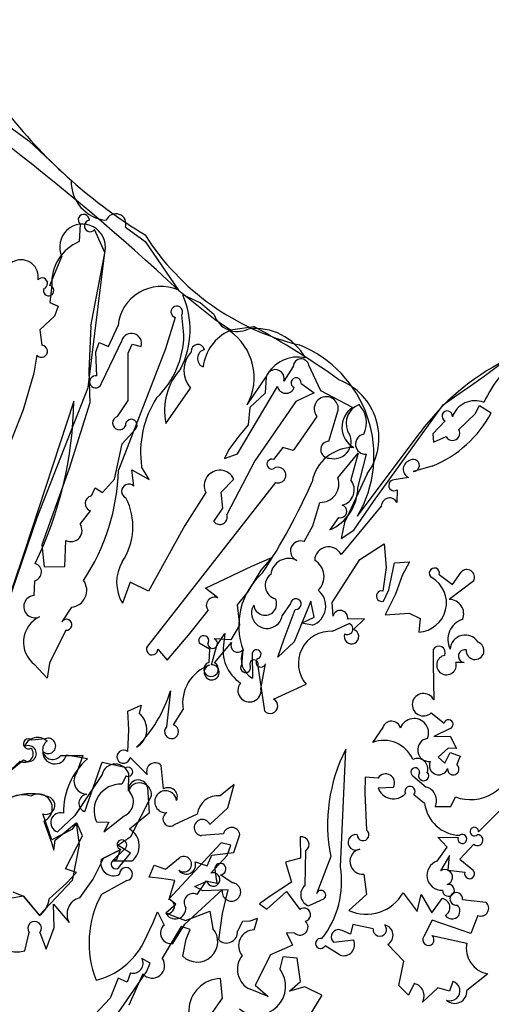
# Model space of a CAD drawing. Extents: x -1.41 to 6.2, y -5.19 to 2.16.
# Tile 11 of 15: x 2.49 to 3.03, y 0.12 to 1.25. Entities that reach past the tile are written whole.
import ezdxf

# ---------------------------------------------------------------- set-up
doc = ezdxf.new("R2010")
doc.units = 0

msp = doc.modelspace()

# ---------------------------------------------------------------- linework, layer by layer
at = {"layer": 'Default', "color": 5, "linetype": 'CONTINUOUS'}
for p, q in [((2.456259, 1.14444), (2.497351, 1.114532)), ((2.497351, 1.114532), (2.546179, 1.068672)), ((2.556633, 1.01815), (2.555384, 0.998161)), ((2.608716, 1.014681), (2.631451, 0.9983)), ((2.585081, 0.98555), (2.573194, 1.012103)), ((2.631451, 0.9983), (2.670184, 0.942175)), ((2.521653, 0.947221), (2.535255, 0.98097)), ((2.565927, 0.829558), (2.585081, 0.98555)), ((2.568964, 0.900549), (2.585197, 0.987068)), ((2.523725, 0.947895), (2.521394, 0.927828)), ((2.670184, 0.942175), (2.712498, 0.908246)), ((2.695028, 0.927298), (2.675009, 0.936558)), ((2.521394, 0.927828), (2.531204, 0.923668)), ((2.531204, 0.923668), (2.526714, 0.911994)), ((2.711221, 0.913665), (2.695028, 0.927298)), ((2.526714, 0.911994), (2.510071, 0.896076)), ((2.666246, 0.910545), (2.655112, 0.874173)), ((2.676266, 0.890551), (2.673806, 0.913589)), ((2.568964, 0.900549), (2.566477, 0.848549)), ((2.589315, 0.876827), (2.600452, 0.90098)), ((2.712498, 0.908246), (2.729997, 0.896139)), ((2.729997, 0.896139), (2.756922, 0.899905)), ((2.510071, 0.896076), (2.512389, 0.878371)), ((2.574433, 0.870357), (2.578465, 0.881356)), ((2.578465, 0.881356), (2.589315, 0.876827)), ((2.604623, 0.883894), (2.581303, 0.834965)), ((2.611753, 0.869199), (2.616421, 0.879755)), ((2.616421, 0.879755), (2.626926, 0.877011)), ((2.506488, 0.866734), (2.502923, 0.845994)), ((2.575936, 0.842949), (2.574433, 0.870357)), ((2.655112, 0.874173), (2.600719, 0.734184)), ((2.611787, 0.81452), (2.611753, 0.869199)), ((2.802464, 0.853968), (2.791727, 0.836764)), ((2.834344, 0.825641), (2.820478, 0.855388)), ((2.502923, 0.845994), (2.490902, 0.803653)), ((2.566477, 0.848549), (2.56774, 0.811712)), ((2.7383, 0.752991), (2.78417, 0.830788)), ((2.749414, 0.809594), (2.771267, 0.841881)), ((2.771298, 0.841728), (2.770209, 0.823096)), ((2.811589, 0.834305), (2.826755, 0.823268)), ((2.506935, 0.679309), (2.565927, 0.829558)), ((2.655338, 0.788098), (2.683753, 0.828853)), ((2.770209, 0.823096), (2.752314, 0.806491)), ((2.826755, 0.823268), (2.805627, 0.813229)), ((2.870978, 0.806244), (2.834344, 0.825641)), ((2.54933, 0.813685), (2.4918, 0.638987)), ((2.56774, 0.811712), (2.543647, 0.735918)), ((2.59966, 0.795994), (2.611787, 0.81452)), ((2.805627, 0.813229), (2.758262, 0.744833)), ((2.895023, 0.697872), (2.975653, 0.809524)), ((3.012503, 0.798973), (3.017359, 0.808768)), ((3.017359, 0.808768), (3.030993, 0.800302)), ((2.490902, 0.803653), (2.405609, 0.588589)), ((2.752314, 0.806491), (2.750537, 0.786328)), ((2.843524, 0.767474), (2.854447, 0.803297)), ((2.993562, 0.780987), (3.012503, 0.798973)), ((2.750537, 0.786328), (2.739613, 0.7732)), ((2.82968, 0.796151), (2.811021, 0.768513)), ((2.977657, 0.790987), (2.963708, 0.775847)), ((2.60509, 0.764607), (2.620301, 0.781346)), ((2.876597, 0.680818), (2.948839, 0.777687)), ((2.963708, 0.775847), (2.964276, 0.766424)), ((2.596184, 0.723732), (2.60509, 0.764607)), ((2.739613, 0.7732), (2.727971, 0.757912)), ((2.811021, 0.768513), (2.802535, 0.756581)), ((2.964276, 0.766424), (2.978913, 0.772843)), ((2.727971, 0.757912), (2.723169, 0.747395)), ((2.723169, 0.747395), (2.7383, 0.752991)), ((2.790594, 0.760034), (2.779736, 0.746503)), ((2.802535, 0.756581), (2.790594, 0.760034)), ((2.854096, 0.725095), (2.877516, 0.753581)), ((2.877516, 0.753581), (2.868957, 0.722983)), ((2.877173, 0.713645), (2.887187, 0.752346)), ((2.758262, 0.744833), (2.725924, 0.682741)), ((2.543647, 0.735918), (2.512462, 0.647541)), ((2.618373, 0.715629), (2.61615, 0.734475)), ((2.61615, 0.734475), (2.636258, 0.723391)), ((2.636258, 0.723391), (2.627392, 0.737872)), ((2.887865, 0.729654), (2.861676, 0.673564)), ((2.962906, 0.738773), (2.941004, 0.732512)), ((2.582244, 0.708027), (2.596184, 0.723732)), ((2.782127, 0.719841), (2.634091, 0.530659)), ((2.719427, 0.708425), (2.733976, 0.723577)), ((2.935369, 0.725372), (2.919045, 0.722894)), ((2.569535, 0.704322), (2.573859, 0.713722)), ((2.573859, 0.713722), (2.582244, 0.708027)), ((2.701459, 0.708203), (2.677155, 0.670008)), ((2.721293, 0.690029), (2.719427, 0.708425)), ((2.922464, 0.711137), (2.922243, 0.696462)), ((2.824961, 0.669489), (2.833357, 0.696753)), ((2.872473, 0.664835), (2.895023, 0.697872)), ((2.556426, 0.671751), (2.568634, 0.686983)), ((2.710855, 0.674546), (2.721293, 0.690029)), ((2.904104, 0.692322), (2.857716, 0.636606)), ((2.455731, 0.529858), (2.506935, 0.679309)), ((2.854839, 0.679307), (2.844683, 0.665009)), ((2.861676, 0.673564), (2.857829, 0.655043)), ((2.677155, 0.670008), (2.635586, 0.594253)), ((2.815175, 0.651469), (2.824961, 0.669489)), ((2.857829, 0.655043), (2.872473, 0.664835)), ((2.538858, 0.622654), (2.540133, 0.652645)), ((2.879306, 0.630697), (2.907314, 0.648743)), ((2.907314, 0.648743), (2.909832, 0.62164)), ((2.4918, 0.638987), (2.466198, 0.562147)), ((2.512462, 0.647541), (2.51513, 0.622287)), ((2.754694, 0.622932), (2.777763, 0.6329)), ((2.777763, 0.6329), (2.765148, 0.618448)), ((2.847523, 0.581033), (2.879306, 0.630697)), ((2.912952, 0.59552), (2.919256, 0.627102)), ((2.919256, 0.627102), (2.936739, 0.627885)), ((2.936739, 0.627885), (2.928213, 0.612445)), ((2.51513, 0.622287), (2.538858, 0.622654)), ((2.701143, 0.597536), (2.754694, 0.622932)), ((2.765148, 0.618448), (2.749529, 0.592821)), ((2.909832, 0.62164), (2.90586, 0.594352)), ((2.986484, 0.601986), (2.996227, 0.616217)), ((2.503469, 0.589171), (2.504052, 0.606266)), ((2.614126, 0.604493), (2.605436, 0.580202)), ((2.635586, 0.594253), (2.614126, 0.604493)), ((2.928213, 0.612445), (2.920663, 0.590875)), ((2.971075, 0.613442), (2.986484, 0.601986)), ((3.010815, 0.606302), (2.982588, 0.584623)), ((2.715584, 0.586319), (2.701143, 0.597536)), ((2.749529, 0.592821), (2.737945, 0.578448)), ((2.906758, 0.582724), (2.912952, 0.59552)), ((2.822762, 0.582603), (2.80371, 0.535546)), ((2.826502, 0.564301), (2.822762, 0.582603)), ((2.848513, 0.56524), (2.847523, 0.581033)), ((2.920663, 0.590875), (2.90877, 0.566804)), ((2.546605, 0.575609), (2.535348, 0.558649)), ((2.681437, 0.543151), (2.704124, 0.571924)), ((2.737945, 0.578448), (2.740533, 0.555039)), ((2.799387, 0.579971), (2.789886, 0.566145)), ((2.791861, 0.539039), (2.804874, 0.573135)), ((2.811894, 0.557037), (2.826502, 0.564301)), ((2.884557, 0.562193), (2.865226, 0.561696)), ((2.871983, 0.549775), (2.884557, 0.562193)), ((2.90877, 0.566804), (2.936185, 0.568752)), ((2.936185, 0.568752), (2.94903, 0.562449)), ((2.94903, 0.562449), (2.947492, 0.546908)), ((2.539883, 0.549136), (2.521102, 0.510985)), ((2.740533, 0.555039), (2.730464, 0.537846)), ((2.824638, 0.554766), (2.811894, 0.557037)), ((2.847789, 0.547806), (2.867101, 0.556629)), ((2.657017, 0.514559), (2.681437, 0.543151)), ((2.730464, 0.537846), (2.711147, 0.539018)), ((2.711417, 0.51142), (2.731398, 0.535017)), ((2.714393, 0.531257), (2.723697, 0.545156)), ((2.723697, 0.545156), (2.722392, 0.535054)), ((2.784652, 0.517868), (2.791861, 0.539039)), ((2.80371, 0.535546), (2.784652, 0.517868)), ((2.646228, 0.527122), (2.657017, 0.514559)), ((2.69389, 0.534439), (2.705896, 0.527378)), ((2.705896, 0.527378), (2.704989, 0.511879)), ((2.708015, 0.509151), (2.714393, 0.531257)), ((2.744397, 0.526188), (2.742722, 0.509189)), ((2.963974, 0.526809), (2.963944, 0.509743)), ((2.755178, 0.522511), (2.755446, 0.493791)), ((2.518294, 0.493808), (2.504002, 0.509299)), ((2.521102, 0.510985), (2.518294, 0.493808)), ((2.76161, 0.507641), (2.769308, 0.455848)), ((2.765222, 0.48127), (2.770343, 0.510373)), ((2.963944, 0.509743), (2.964581, 0.468512)), ((2.999749, 0.511629), (2.990271, 0.511762)), ((2.660764, 0.478897), (2.65616, 0.437303)), ((2.779716, 0.469324), (2.817231, 0.486589)), ((2.611649, 0.455531), (2.626769, 0.462449)), ((2.612864, 0.433854), (2.611649, 0.455531)), ((2.626769, 0.462449), (2.624786, 0.452719)), ((2.664365, 0.439569), (2.675328, 0.457262)), ((2.961697, 0.453479), (2.976508, 0.441761)), ((2.611367, 0.408726), (2.612864, 0.433854)), ((2.905738, 0.436484), (2.894105, 0.419424)), ((2.982922, 0.435163), (2.964897, 0.426139)), ((2.515947, 0.42348), (2.500558, 0.422034)), ((2.964897, 0.426139), (2.983597, 0.426636)), ((2.983597, 0.426636), (2.990747, 0.412455)), ((2.856934, 0.275715), (2.863074, 0.411572)), ((2.981122, 0.412749), (2.969792, 0.402167)), ((2.990747, 0.412455), (2.981122, 0.412749)), ((2.466225, 0.37844), (2.491234, 0.399297)), ((2.534036, 0.404455), (2.559597, 0.404272)), ((2.564834, 0.400364), (2.540674, 0.404639)), ((2.559597, 0.404272), (2.552856, 0.384922)), ((2.634032, 0.382135), (2.614104, 0.401997)), ((2.969792, 0.402167), (2.977632, 0.395301)), ((2.977632, 0.395301), (2.983693, 0.407557)), ((2.983693, 0.407557), (2.994978, 0.403463)), ((2.994978, 0.403463), (2.99113, 0.393779)), ((2.48723, 0.397868), (2.466538, 0.378586)), ((2.562085, 0.339403), (2.58178, 0.396469)), ((2.58178, 0.396469), (2.609895, 0.390284)), ((2.652863, 0.36566), (2.650156, 0.39285)), ((2.581735, 0.38236), (2.550316, 0.334899)), ((2.609521, 0.380726), (2.60452, 0.371094)), ((2.612184, 0.363123), (2.612656, 0.38251)), ((2.885625, 0.379042), (2.885089, 0.360958)), ((2.900602, 0.37822), (2.885625, 0.379042)), ((2.94043, 0.380922), (2.955857, 0.367758)), ((2.63441, 0.367601), (2.636333, 0.337553)), ((2.734397, 0.370818), (2.718302, 0.35775)), ((2.727088, 0.343771), (2.734397, 0.370818)), ((2.900459, 0.366917), (2.91805, 0.367837)), ((2.615085, 0.31078), (2.638763, 0.357753)), ((2.885089, 0.360958), (2.887081, 0.318116)), ((2.954132, 0.348942), (2.941649, 0.358915)), ((2.984273, 0.345445), (2.989669, 0.356369)), ((2.70626, 0.32456), (2.727088, 0.343771)), ((2.966332, 0.345141), (2.984273, 0.345445)), ((3.048353, 0.347937), (3.016498, 0.315998)), ((2.523852, 0.306965), (2.51331, 0.33671)), ((2.550316, 0.334899), (2.530378, 0.315923)), ((2.583686, 0.316051), (2.607266, 0.334487)), ((2.636333, 0.337553), (2.61362, 0.319116)), ((2.691583, 0.33641), (2.665167, 0.324092)), ((2.51441, 0.328527), (2.523324, 0.30359)), ((2.546858, 0.318601), (2.523852, 0.306965)), ((2.527628, 0.306597), (2.551882, 0.326641)), ((2.552528, 0.326375), (2.546858, 0.318601)), ((2.551882, 0.326641), (2.555238, 0.30085)), ((2.559207, 0.311461), (2.552528, 0.326375)), ((2.575359, 0.327788), (2.589433, 0.327296)), ((2.589433, 0.327296), (2.583686, 0.316051)), ((2.539485, 0.273347), (2.559207, 0.311461)), ((2.600069, 0.300684), (2.615085, 0.31078)), ((2.721993, 0.3137), (2.696716, 0.31166)), ((2.733947, 0.292004), (2.740754, 0.312925)), ((2.810573, 0.310127), (2.810951, 0.28555)), ((2.969277, 0.310062), (2.992718, 0.309481)), ((2.980048, 0.29818), (2.969277, 0.310062)), ((2.523324, 0.30359), (2.525993, 0.294829)), ((2.525993, 0.294829), (2.527628, 0.306597)), ((2.555238, 0.30085), (2.547486, 0.259973)), ((2.593349, 0.282082), (2.60913, 0.297593)), ((2.614461, 0.29157), (2.600069, 0.300684)), ((2.719257, 0.303221), (2.658388, 0.237874)), ((2.73046, 0.300594), (2.719257, 0.303221)), ((2.726399, 0.288525), (2.73046, 0.300594)), ((2.968548, 0.28215), (2.980048, 0.29818)), ((3.010862, 0.301739), (2.994595, 0.284375)), ((2.571651, 0.261445), (2.583694, 0.2861)), ((2.603567, 0.295654), (2.580765, 0.28394)), ((2.583694, 0.2861), (2.60279, 0.29543)), ((2.60279, 0.29543), (2.598522, 0.283876)), ((2.602256, 0.276328), (2.614461, 0.29157)), ((2.655073, 0.27287), (2.672071, 0.28661)), ((2.7031, 0.276824), (2.70865, 0.2892)), ((2.707383, 0.268324), (2.726399, 0.288525)), ((2.70865, 0.2892), (2.733947, 0.292004)), ((2.810951, 0.28555), (2.793404, 0.281071)), ((2.816072, 0.25403), (2.816948, 0.294168)), ((2.845701, 0.287728), (2.829256, 0.244554)), ((2.982994, 0.288794), (2.972414, 0.270864)), ((2.981176, 0.271943), (2.982994, 0.288794)), ((2.552242, 0.269242), (2.539485, 0.273347)), ((2.615936, 0.28208), (2.593349, 0.282082)), ((2.636105, 0.263663), (2.641799, 0.277374)), ((2.641799, 0.277374), (2.655073, 0.27287)), ((2.689126, 0.281217), (2.7031, 0.276824)), ((2.793404, 0.281071), (2.800285, 0.257865)), ((2.994595, 0.284375), (3.009716, 0.272264)), ((2.540573, 0.256798), (2.552242, 0.269242)), ((2.650548, 0.262106), (2.636105, 0.263663)), ((2.665701, 0.25972), (2.650548, 0.262106)), ((2.711797, 0.272623), (2.714197, 0.256478)), ((2.731906, 0.257264), (2.718553, 0.266524)), ((2.884019, 0.267046), (2.886988, 0.243501)), ((2.981176, 0.271943), (3.000528, 0.269429)), ((2.547486, 0.259973), (2.509562, 0.219781)), ((2.520765, 0.238801), (2.540573, 0.256798)), ((2.556025, 0.239883), (2.571651, 0.261445)), ((2.610436, 0.259843), (2.581037, 0.243768)), ((2.659325, 0.238173), (2.665701, 0.25972)), ((2.688715, 0.252862), (2.702551, 0.259157)), ((2.69798, 0.247879), (2.688715, 0.252862)), ((2.701433, 0.258911), (2.691066, 0.243727)), ((2.714197, 0.256478), (2.701433, 0.258911)), ((2.800285, 0.257865), (2.775747, 0.241717)), ((2.491244, 0.241615), (2.473119, 0.238762)), ((2.478695, 0.246641), (2.491282, 0.241559)), ((2.509562, 0.219781), (2.491244, 0.241615)), ((2.491282, 0.241559), (2.509735, 0.219234)), ((2.677197, 0.209513), (2.720751, 0.249268)), ((2.727299, 0.249007), (2.69798, 0.247879)), ((2.720939, 0.221582), (2.727299, 0.249007)), ((2.775747, 0.241717), (2.763506, 0.232701)), ((2.772157, 0.226801), (2.794815, 0.246942)), ((2.794815, 0.246942), (2.810186, 0.226402)), ((2.886988, 0.243501), (2.866641, 0.225285)), ((2.929376, 0.245519), (2.945535, 0.223826)), ((2.945535, 0.223826), (2.95018, 0.243476)), ((2.95018, 0.243476), (2.962499, 0.222591)), ((2.525793, 0.232613), (2.543825, 0.211385)), ((2.526355, 0.205373), (2.525793, 0.232613)), ((2.655345, 0.222617), (2.667043, 0.23234)), ((2.667043, 0.23234), (2.659325, 0.238173)), ((2.763506, 0.232701), (2.772157, 0.226801)), ((2.837583, 0.238402), (2.820582, 0.230388)), ((2.962499, 0.222591), (2.974458, 0.238932)), ((2.997909, 0.237857), (3.024697, 0.23497)), ((2.640644, 0.211104), (2.645658, 0.223448)), ((2.645658, 0.223448), (2.653362, 0.208371)), ((2.655817, 0.221891), (2.678072, 0.213704)), ((2.678072, 0.213704), (2.706076, 0.224195)), ((2.706076, 0.224195), (2.70984, 0.204526)), ((2.716405, 0.19123), (2.720939, 0.221582)), ((3.01542, 0.219495), (3.007469, 0.198493)), ((2.517106, 0.180605), (2.526355, 0.205373)), ((2.629583, 0.187622), (2.640644, 0.211104)), ((2.672964, 0.206475), (2.651236, 0.170037)), ((2.663611, 0.187101), (2.677197, 0.209513)), ((2.683597, 0.203356), (2.672964, 0.206475)), ((2.74379, 0.212337), (2.738121, 0.20137)), ((2.752418, 0.212747), (2.74379, 0.212337)), ((2.761123, 0.216037), (2.752418, 0.212747)), ((2.757479, 0.202652), (2.761123, 0.216037)), ((2.871111, 0.20887), (2.868667, 0.197695)), ((2.894663, 0.203823), (2.871111, 0.20887)), ((2.962938, 0.213827), (2.953276, 0.195218)), ((3.007469, 0.198493), (2.962938, 0.213827)), ((2.49251, 0.17849), (2.497677, 0.199764)), ((2.510138, 0.19979), (2.517106, 0.180605)), ((2.678935, 0.192067), (2.683597, 0.203356)), ((2.794841, 0.199158), (2.801602, 0.185122)), ((2.804502, 0.198814), (2.794841, 0.199158)), ((2.868667, 0.197695), (2.858979, 0.2019)), ((2.962541, 0.196306), (3.002817, 0.187549)), ((2.675025, 0.172306), (2.678935, 0.192067)), ((2.801602, 0.185122), (2.776195, 0.173928)), ((2.856542, 0.173616), (2.839139, 0.184489)), ((2.848864, 0.188712), (2.871939, 0.191126)), ((2.930238, 0.166486), (2.911479, 0.185952)), ((2.776195, 0.173928), (2.758698, 0.138766)), ((2.79063, 0.17158), (2.786924, 0.15757)), ((2.807195, 0.170079), (2.79063, 0.17158)), ((2.637293, 0.164356), (2.627642, 0.169623)), ((2.632972, 0.15422), (2.637293, 0.164356)), ((2.810862, 0.143138), (2.807195, 0.170079)), ((2.924182, 0.138599), (2.930238, 0.166486)), ((2.584781, 0.084683), (2.632972, 0.15422)), ((2.614509, 0.153271), (2.610871, 0.142203)), ((2.628823, 0.151982), (2.612689, 0.115725)), ((3.027111, 0.152), (3.003035, 0.132672)), ((2.600284, 0.146769), (2.591111, 0.123716)), ((2.610871, 0.142203), (2.600284, 0.146769)), ((2.720777, 0.123993), (2.718538, 0.146443)), ((2.758698, 0.138766), (2.773569, 0.125809)), ((2.798202, 0.131838), (2.810862, 0.143138)), ((2.815941, 0.136966), (2.798202, 0.131838)), ((2.835478, 0.12732), (2.815941, 0.136966)), ((2.935685, 0.127303), (2.924182, 0.138599)), ((2.942243, 0.140672), (2.935685, 0.127303)), ((2.986595, 0.143291), (2.983004, 0.132013)), ((2.773569, 0.125809), (2.752677, 0.134062)), ((2.835478, 0.12732), (2.769831, 0.019274)), ((2.969511, 0.135674), (2.9516, 0.119258)), ((2.983004, 0.132013), (2.969511, 0.135674)), ((2.591111, 0.123716), (2.561486, 0.092445)), ((2.707266, 0.10447), (2.720777, 0.123993))]:
    msp.add_line(p, q, dxfattribs=at)
for centre, radius, start, end in [((0.689934, -1.185191), 2.906059, 47.059719, 57.811553), ((1.552251, 2.875955), 2.509226, 304.559903, 318.586781), ((2.950032, 1.524385), 0.608662, 218.534853, 238.437081), ((2.590963, 1.067315), 0.044804, 178.263862, 264.604335), ((2.560706, 1.023118), 0.006424, 357.364273, 590.653616), ((2.597703, 1.018611), 0.011694, 340.361243, 519.488161), ((2.55926, 0.991935), 0.02639, 349.373563, 564.548863), ((2.567944, 1.016209), 0.006665, 97.072926, 321.966929), ((2.877156, 1.161988), 0.291175, 212.447407, 256.56189), ((2.575868, 0.950158), 0.052191, 113.108418, 182.485167), ((2.488451, 0.9574), 0.019751, 349.490388, 535.615202), ((2.512678, 0.949835), 0.00623, 288.26654, 500.506303), ((2.520061, 0.941488), 0.005949, 155.881917, 434.478867), ((2.649951, 0.896607), 0.049692, 66.651569, 174.952374), ((2.583197, 0.896328), 0.100239, 333.352352, 383.661714), ((2.668038, 0.917003), 0.006702, 329.38156, 614.493415), ((2.737973, 0.922377), 0.028135, 198.039584, 296.01802), ((2.312789, 0.079549), 0.932866, 54.441341, 61.569297), ((2.615744, 0.880354), 0.011671, 343.355401, 522.343624), ((2.574229, 0.891384), 0.10204, 313.66218, 359.532133), ((2.751077, 0.846831), 0.053051, 114.73509, 172.874706), ((2.691629, 0.840881), 0.065712, 331.567253, 415.468284), ((2.758667, 0.831195), 0.066426, 29.249193, 97.22428), ((2.511733, 0.871389), 0.007013, 221.590239, 444.634976), ((2.692377, 0.871585), 0.007765, 11.920642, 186.232338), ((2.757571, 0.750828), 0.138089, 329.536207, 427.915738), ((2.708214, 0.849279), 0.031868, 137.662703, 219.862037), ((2.702348, 0.863055), 0.010408, 103.187646, 247.913468), ((3.200997, 0.722222), 0.200098, 132.26162, 153.252712), ((2.807622, 0.824273), 0.040395, 77.123099, 154.157401), ((2.811568, 0.853449), 0.009118, 12.276752, 176.732289), ((3.177114, 0.607447), 0.284765, 117.228314, 143.285613), ((2.574414, 0.83613), 0.006987, 77.420094, 350.406228), ((2.726762, 0.802442), 0.07285, 137.80623, 191.354918), ((2.781618, 0.839681), 0.010521, 343.904931, 528.778417), ((2.794117, 0.833042), 0.010199, 192.764354, 339.124097), ((2.805793, 0.834816), 0.005819, 354.962912, 608.358561), ((2.829615, 0.771489), 0.071716, 324.313575, 429.027647), ((2.102789, 0.82129), 0.446606, 334.077085, 359.024278), ((2.744546, 0.754182), 0.118285, 147.597904, 187.925877), ((2.840573, 0.804889), 0.013965, 353.452576, 578.735546), ((2.887187, 0.787841), 0.023644, 111.754945, 200.753666), ((2.856777, 0.788802), 0.030158, 333.953158, 404.129192), ((3.012239, 0.786613), 0.02757, 68.576548, 160.834773), ((2.885556, 0.783622), 0.026912, 122.796915, 240.427057), ((2.913158, 0.86226), 0.133131, 291.942479, 332.264269), ((2.98022, 0.796443), 0.006028, 352.568816, 604.837581), ((2.601719, 0.788483), 0.007788, 105.328967, 334.250378), ((2.615417, 0.785996), 0.006744, 316.408308, 547.638998), ((2.849403, 0.767148), 0.019933, 255.370782, 398.155076), ((2.886046, 0.764026), 0.011736, 100.675745, 275.576794), ((2.986392, 0.776637), 0.008386, 206.902164, 391.242004), ((2.844029, 0.757672), 0.009816, 92.94572, 271.988639), ((2.872001, 0.71159), 0.048626, 89.679172, 169.450751), ((2.777959, 0.741002), 0.005782, 72.10009, 284.758183), ((2.940226, 0.734999), 0.010782, 104.05105, 243.229211), ((2.941118, 0.739461), 0.006949, 269.061842, 480.339431), ((2.360265, 0.740072), 0.240526, 326.309326, 358.597233), ((2.717686, 0.715957), 0.017984, 25.071456, 205.5377), ((2.785017, 0.728359), 0.008996, 251.258265, 488.381963), ((2.612694, 0.709604), 0.00828, 46.695739, 246.81281), ((2.177912, 1.003326), 0.705463, 326.618983, 336.364373), ((2.833807, 0.718183), 0.021434, 268.798903, 378.813751), ((2.854305, 0.711515), 0.018606, 284.246809, 398.04802), ((2.919051, 0.71652), 0.006373, 90.05729, 302.372675), ((2.822706, 0.71486), 0.05448, 293.790294, 358.722909), ((2.571115, 0.695547), 0.008916, 100.209466, 253.845573), ((2.544143, 0.668741), 0.07327, 326.268751, 386.988711), ((2.913634, 0.692374), 0.00953, 25.407141, 180.30836), ((2.717669, 0.679967), 0.008708, 218.503229, 378.577951), ((2.85698, 0.68636), 0.007371, 253.109954, 435.034573), ((2.545713, 0.664386), 0.013, 244.582582, 394.5068), ((2.810978, 0.640572), 0.011677, 68.937488, 247.87148), ((2.843349, 0.629233), 0.016148, 27.166098, 177.753144), ((2.501564, 0.616214), 0.010254, 284.040333, 433.603159), ((2.645328, 0.604428), 0.046672, 149.58667, 211.270034), ((2.797265, 0.611006), 0.020935, 63.582557, 172.976144), ((2.816276, 0.611045), 0.021769, 313.904153, 419.83697), ((2.820166, 0.554552), 0.080638, 131.251687, 200.827572), ((2.96537, 0.615011), 0.005917, 344.618442, 601.957775), ((3.002872, 0.610305), 0.008894, 333.254314, 498.339674), ((2.544599, 0.595083), 0.019577, 275.881887, 396.215569), ((2.785857, 0.60081), 0.015827, 126.298236, 255.85543), ((2.945575, 0.58062), 0.033767, 273.255721, 419.745839), ((2.816232, 0.577016), 0.023785, 290.69616, 410.469665), ((2.904592, 0.588405), 0.00608, 77.962245, 290.865661), ((2.504283, 0.576316), 0.012881, 93.622313, 293.807591), ((2.711632, 0.577706), 0.009477, 65.354024, 217.601492), ((2.770036, 0.579644), 0.013295, 186.555904, 385.954592), ((2.805537, 0.579286), 0.006187, 263.855484, 533.651006), ((2.982527, 0.567851), 0.016772, 338.459359, 449.793423), ((2.772229, 0.569023), 0.01789, 149.415542, 350.741217), ((2.856851, 0.563382), 0.008543, 348.618533, 527.436113), ((2.523683, 0.535234), 0.032557, 115.859281, 232.807967), ((2.540769, 0.555395), 0.006322, 261.950737, 509.027321), ((3.005581, 0.538247), 0.024603, 107.63433, 206.694178), ((2.845688, 0.510619), 0.037245, 86.765686, 220.179938), ((2.869704, 0.541719), 0.008372, 158.8384, 434.202514), ((2.864987, 0.550471), 0.006511, 241.650336, 431.058023), ((2.699185, 0.536848), 0.005818, 323.38234, 564.462352), ((2.709442, 0.533689), 0.005596, 183.186986, 432.253043), ((2.766626, 0.525697), 0.045213, 168.055483, 236.404512), ((2.738406, 0.531351), 0.007909, 152.38695, 319.243799), ((3.001022, 0.526016), 0.017462, 31.908709, 176.12931), ((3.012358, 0.525523), 0.010329, 176.008748, 430.268463), ((2.63964, 0.527108), 0.006588, 147.384533, 360.117518), ((2.766638, 0.515317), 0.024262, 154.189521, 242.528685), ((2.760177, 0.521284), 0.005147, 288.759716, 526.20142), ((2.97047, 0.522957), 0.007552, 336.880976, 509.328226), ((3.000479, 0.519003), 0.007409, 77.724761, 264.346007), ((2.757208, 0.509861), 0.004929, 333.240018, 576.381092), ((2.765028, 0.511898), 0.005529, 125.31098, 343.990748), ((2.979343, 0.508847), 0.01131, 99.811796, 374.934603), ((2.721749, 0.464559), 0.046991, 109.578792, 188.933245), ((2.707651, 0.50393), 0.008383, 108.52091, 423.311037), ((2.708362, 0.500399), 0.008759, 105.630293, 452.274269), ((2.747512, 0.50587), 0.005827, 145.283161, 370.551578), ((2.510221, 0.525124), 0.15748, 314.997804, 342.929734), ((2.751946, 0.479526), 0.01339, 140.5405, 367.485429), ((2.775954, 0.461473), 0.008706, 220.239259, 424.403087), ((2.952834, 0.462972), 0.012987, 25.247206, 313.031803), ((2.609626, 0.43436), 0.023809, 300.116219, 410.452095), ((2.91594, 0.433214), 0.010713, 14.972686, 162.226225), ((2.942, 0.43018), 0.016748, 338.038519, 519.732621), ((2.981651, 0.440344), 0.005335, 283.781387, 524.600016), ((2.66209, 0.431823), 0.008073, 137.258447, 433.629699), ((2.496768, 0.417694), 0.005762, 48.870479, 302.994914), ((2.50731, 0.408629), 0.016435, 47.532694, 160.490044), ((2.519486, 0.415353), 0.008864, 226.001643, 473.532818), ((2.90685, 0.384742), 0.03695, 23.995375, 110.177209), ((2.959458, 0.410676), 0.01338, 98.271816, 274.517133), ((2.492361, 0.406385), 0.009943, 238.929847, 400.644301), ((2.496861, 0.406497), 0.009138, 231.991502, 483.489154), ((2.524696, 0.411141), 0.011486, 123.205331, 324.402296), ((2.606566, 0.402852), 0.007586, 50.743503, 353.531641), ((3.033612, 0.324508), 0.191477, 152.95462, 191.074666), ((2.527267, 0.408482), 0.013947, 177.965931, 344.005716), ((2.61864, 0.339353), 0.081348, 131.409628, 181.168809), ((2.945708, 0.38877), 0.012124, 341.638979, 474.88127), ((2.597215, 0.378391), 0.015981, 14.936529, 165.618836), ((2.611936, 0.385418), 0.005277, 242.766713, 472.757218), ((2.643104, 0.385972), 0.00985, 44.286429, 202.92557), ((2.943315, 0.385051), 0.005037, 351.982182, 595.055301), ((2.970422, 0.392846), 0.010881, 155.61571, 340.007565), ((2.987217, 0.38846), 0.006603, 174.213805, 413.65782), ((3.006917, 0.403411), 0.050105, 249.864468, 351.478964), ((2.56495, 0.375049), 0.015612, 140.774257, 266.750804), ((2.623441, 0.364673), 0.011353, 14.947393, 184.026347), ((2.909255, 0.372909), 0.010153, 330.028473, 508.459482), ((2.95301, 0.380935), 0.005814, 144.054281, 403.68341), ((2.603089, 0.340586), 0.030541, 87.314043, 204.774386), ((2.625185, 0.359009), 0.013636, 354.716165, 522.440941), ((2.658181, 0.35658), 0.010522, 335.558818, 480.35632), ((2.918194, 0.372873), 0.018709, 198.565368, 317.593051), ((2.937269, 0.362751), 0.005822, 318.790738, 565.366988), ((2.951836, 0.352162), 0.016106, 334.158454, 435.54321), ((2.499636, 0.295507), 0.064474, 71.433426, 144.797642), ((2.489915, 0.330206), 0.028727, 70.026993, 159.611331), ((2.50824, 0.343466), 0.016163, 292.442322, 481.779991), ((2.516812, 0.346642), 0.010532, 250.577103, 431.433426), ((2.565415, 0.349202), 0.010349, 97.497255, 251.226178), ((2.60035, 0.350723), 0.017648, 293.073388, 408.185946), ((2.655189, 0.350812), 0.01265, 6.419364, 276.639342), ((2.715793, 0.333495), 0.024385, 84.095785, 173.133772), ((2.995943, 0.354154), 0.042134, 187.105885, 268.272755), ((2.533941, 0.326778), 0.011424, 72.852981, 251.827849), ((2.660419, 0.330874), 0.008279, 117.067849, 304.993862), ((2.697573, 0.321006), 0.009386, 22.250731, 264.761996), ((2.602479, 0.299829), 0.022274, 307.169289, 419.98768), ((2.731303, 0.3116), 0.009544, 7.978325, 167.288038), ((3.011536, 0.316341), 0.004974, 356.045526, 673.561989), ((2.811953, 0.301425), 0.008811, 304.539672, 459.009549), ((2.874808, 0.303901), 0.009003, 80.397729, 301.401599), ((2.883094, 0.312626), 0.006785, 178.711675, 414.012673), ((2.997621, 0.307759), 0.005196, 160.65571, 484.560606), ((3.015124, 0.306413), 0.006326, 227.637655, 451.456415), ((2.60477, 0.30115), 0.005627, 320.786093, 617.648581), ((2.882688, 0.281775), 0.014789, 102.452467, 275.16212), ((2.676185, 0.278632), 0.008976, 229.632686, 477.277358), ((2.59501, 0.280057), 0.014765, 164.752702, 298.28209), ((2.597544, 0.278694), 0.005273, 79.306796, 333.338245), ((2.609451, 0.267224), 0.007447, 277.599459, 541.301779), ((2.679136, 0.277724), 0.010583, 214.083343, 379.273482), ((2.718307, 0.273043), 0.006524, 272.162222, 543.691241), ((2.751664, 0.258504), 0.106668, 321.897847, 369.285093), ((2.974103, 0.265781), 0.017285, 108.748362, 272.202316), ((2.710098, 0.261036), 0.007778, 193.975194, 470.434923), ((2.977444, 0.263539), 0.008886, 288.914199, 484.471477), ((3.006084, 0.267729), 0.00581, 162.991445, 411.305096), ((2.731117, 0.246587), 0.010706, 165.500214, 445.769914), ((2.824729, 0.243431), 0.013686, 129.241539, 252.35733), ((2.981608, 0.248413), 0.006841, 179.202711, 460.816276), ((2.56092, 0.220927), 0.019577, 104.479546, 209.168792), ((2.683605, 0.187798), 0.116846, 151.379224, 201.729424), ((2.686706, 0.234542), 0.010167, 64.607642, 215.041631), ((2.834498, 0.242937), 0.005485, 304.230218, 522.854132), ((2.886926, 0.269761), 0.048884, 245.482392, 330.270201), ((2.99065, 0.238543), 0.007291, 354.60313, 640.128492), ((2.491934, 0.242161), 0.029026, 307.827485, 353.353938), ((2.666411, 0.227375), 0.012045, 203.26835, 366.332868), ((2.65733, 0.229846), 0.008098, 259.233538, 442.495904), ((2.814821, 0.220297), 0.007665, 282.857828, 487.214056), ((2.972693, 0.228492), 0.010588, 301.020877, 440.408133), ((2.985756, 0.224568), 0.009185, 214.101528, 407.741644), ((3.01907, 0.227825), 0.009095, 246.335551, 411.782121), ((2.503897, 0.204574), 0.007863, 322.523554, 577.716029), ((2.661594, 0.199233), 0.012299, 132.012185, 279.441132), ((2.810317, 0.205989), 0.009235, 230.977692, 407.742636), ((2.90242, 0.203175), 0.007784, 175.224364, 403.147856), ((2.90554, 0.196589), 0.012182, 299.175519, 437.874462), ((2.483625, 0.210092), 0.032828, 201.66934, 285.704131), ((2.691587, 0.18933), 0.023751, 225.788435, 399.776872), ((2.725352, 0.200393), 0.012806, 225.682494, 364.377831), ((2.757322, 0.184708), 0.017945, 89.50135, 220.347586), ((2.854788, 0.194642), 0.008381, 59.99337, 225.031984), ((2.958443, 0.191209), 0.00654, 142.195338, 411.20189), ((2.554064, 0.22715), 0.085239, 284.26196, 332.371361), ((2.833921, 0.187097), 0.005834, 73.249369, 333.446577), ((2.860706, 0.185479), 0.012573, 250.658051, 386.688733), ((3.032137, 0.181511), 0.029936, 168.363225, 260.335035), ((2.763591, 0.157146), 0.025534, 141.362604, 244.696298), ((2.617906, 0.163992), 0.011247, 252.417537, 390.043815), ((2.639669, 0.161456), 0.014402, 221.139021, 396.568848), ((2.760759, 0.137491), 0.032981, 231.964717, 397.50192), ((2.719578, 0.108708), 0.03775, 91.577983, 264.322626), ((2.939156, 0.126572), 0.014435, 329.557644, 437.648224), ((2.983469, 0.132281), 0.011446, 248.954915, 434.14824), ((2.988999, 0.131833), 0.014061, 226.712202, 363.421126)]:
    msp.add_arc(centre, radius, start, end, dxfattribs=at)

doc.saveas('drawing.dxf')
